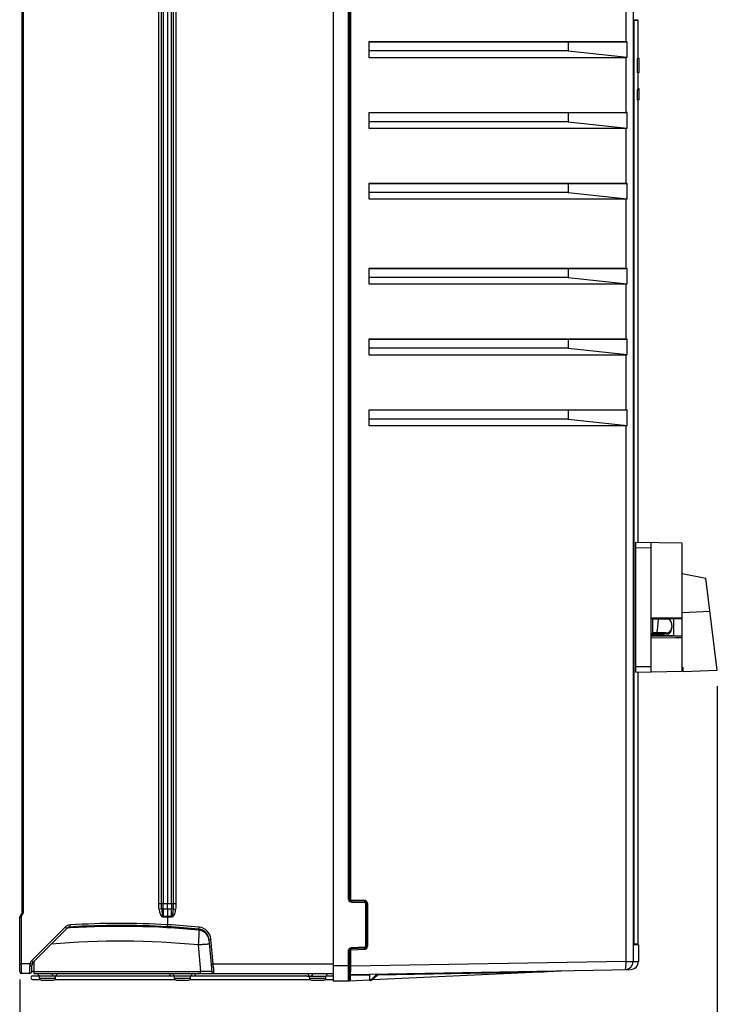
# Model space of a CAD drawing. Header units: inches. Extents: x 0 to 117, y 0 to 83.
# Tile 18 of 62: x 46 to 60, y 28 to 47. Entities that reach past the tile are written whole.
import ezdxf

# ---------------------------------------------------------------- set-up
doc = ezdxf.new("R2010")
doc.units = ezdxf.units.IN
doc.header["$LTSCALE"] = 6.431102
doc.header["$MEASUREMENT"] = 0
doc.layers.get('0').update_dxf_attribs({"linetype": 'CONTINUOUS'})
doc.styles.get("Standard").update_dxf_attribs({"font": 'txt', "width": 0.8})
doc.dimstyles.new('DIMSTYLE_1', dxfattribs={"dimtxt": 0.78125, "dimasz": 0.7, "dimexe": 0.18, "dimexo": 0.0625, "dimgap": 0.09, "dimtad": 1, "dimdec": 0, "dimzin": 4, "dimdsep": 46, "dimtxsty": 'STANDARD', "dimblk": '_FILLED', "dimblk1": '_FILLED', "dimblk2": '_FILLED', "dimcen": 0.09, "dimadec": 0, "dimazin": 0, "dimtfac": 1, "dimtdec": 0, "dimtofl": 0, "dimtmove": 0, "dimatfit": 3, "dimldrblk": '_FILLED', "dimfxl": 1, "dimtolj": 1, "dimtzin": 4, "dimarcsym": 0})

# ---------------------------------------------------------------- blocks, each defined once
blk = doc.blocks.new('_FILLED')
at = {"color": 0, "linetype": 'BYBLOCK'}
blk.add_solid([(0, 0), (-1, 0.143), (-1, -0.143)], dxfattribs=at)
blk = doc.blocks.new('*D12')
at = {"color": 7, "linetype": 'CONTINUOUS'}
for p, q in [((59.647, 34.202), (59.647, 21.468)), ((46.072, 28.498), (46.072, 21.468)), ((46.072, 21.843), (52.859, 21.843)), ((59.647, 21.843), (52.859, 21.843))]:
    blk.add_line(p, q, dxfattribs=at)
at = {"color": 7, "linetype": 'CONTINUOUS', "xscale": 0.7, "yscale": 0.7, "zscale": 0.7, "rotation": 180}
blk.add_blockref('_FILLED', (46.072, 21.843), dxfattribs=at)
at = {"color": 7, "linetype": 'CONTINUOUS', "xscale": 0.7, "yscale": 0.7, "zscale": 0.7}
blk.add_blockref('_FILLED', (59.647, 21.843), dxfattribs=at)
at = {"color": 7, "linetype": 'CONTINUOUS', "insert": (52.859, 22.82), "char_height": 0.7812, "width": 1.875, "attachment_point": 2, "line_spacing_factor": 0.9}
blk.add_mtext('345', dxfattribs=at)

msp = doc.modelspace()

# ---------------------------------------------------------------- linework, layer by layer
at = {"color": 7, "linetype": 'CONTINUOUS'}
for p, q in [((52.1732, 55.4481), (52.1732, 28.4678)), ((58.009, 54.707), (58.009, 28.847)), ((52.4703, 30.0608), (52.4703, 53.7751)), ((52.4889, 53.7751), (52.4889, 30.0608)), ((52.5062, 53.7751), (52.5062, 30.0608)), ((46.111, 53.2198), (46.111, 29.7946)), ((46.1396, 53.2267), (46.1396, 29.7876)), ((48.7783, 29.9736), (48.7783, 53.0408)), ((48.8307, 29.9736), (48.8307, 53.0408)), ((48.8657, 53.0407), (48.8657, 29.9736)), ((48.9456, 53.0407), (48.9456, 29.9736)), ((49.0254, 29.9736), (49.0254, 53.0407)), ((49.0605, 53.0407), (49.0605, 29.9736)), ((49.1131, 53.0407), (49.1131, 29.9736)), ((57.8713, 46.7434), (57.8713, 47.8182)), ((58.02, 47.1497), (58.02, 29.1954)), ((58.0201, 47.1497), (58.02, 47.1497)), ((58.0992, 47.1557), (58.0201, 47.1557)), ((58.0213, 47.1695), (58.1062, 47.1695)), ((58.0992, 47.1557), (58.0992, 46.4166)), ((52.8677, 46.7434), (52.8677, 46.4402)), ((52.8677, 46.7434), (57.8713, 46.7434)), ((56.7471, 46.7412), (52.8677, 46.7412)), ((56.7471, 46.5662), (52.8677, 46.5662)), ((57.8955, 46.7434), (56.7471, 46.7412)), ((56.7471, 46.7412), (56.7471, 46.5662)), ((56.7471, 46.5662), (57.8955, 46.4422)), ((57.8955, 46.4422), (57.8955, 46.7434)), ((52.8677, 46.4402), (57.8713, 46.4402)), ((57.8713, 45.3654), (57.8713, 46.4402)), ((58.1287, 46.4166), (58.0958, 46.4166)), ((58.1287, 46.141), (58.1287, 46.4166)), ((58.1287, 46.141), (58.0973, 46.141)), ((58.0992, 46.141), (58.0992, 45.8103)), ((58.1287, 45.8103), (58.089, 45.8103)), ((58.089, 45.8103), (58.089, 45.6135)), ((58.1287, 45.8251), (58.0965, 45.8251)), ((58.1287, 45.8138), (58.099, 45.8138)), ((58.1287, 45.6135), (58.1287, 45.8251)), ((58.1287, 45.6135), (58.089, 45.6135)), ((58.0992, 45.6135), (58.0992, 36.9987)), ((52.8677, 45.3654), (52.8677, 45.0623)), ((52.8677, 45.3654), (57.8713, 45.3654)), ((56.7471, 45.3632), (52.8677, 45.3632)), ((57.8955, 45.3654), (56.7471, 45.3632)), ((56.7471, 45.3632), (56.7471, 45.1883)), ((57.8955, 45.0642), (57.8955, 45.3654)), ((56.7471, 45.1883), (52.8677, 45.1883)), ((52.8677, 45.0623), (57.8713, 45.0623)), ((56.7471, 45.1883), (57.8955, 45.0642)), ((57.8713, 43.9875), (57.8713, 45.0623)), ((52.8677, 43.9875), (52.8677, 43.6843)), ((52.8677, 43.9875), (57.8713, 43.9875)), ((56.7471, 43.9853), (52.8677, 43.9853)), ((57.8955, 43.9875), (56.7471, 43.9853)), ((56.7471, 43.9853), (56.7471, 43.8103)), ((57.8955, 43.6863), (57.8955, 43.9875)), ((56.7471, 43.8103), (52.8677, 43.8103)), ((52.8677, 43.6843), (57.8713, 43.6843)), ((56.7471, 43.8103), (57.8955, 43.6863)), ((57.8713, 42.3339), (57.8713, 43.6843)), ((52.8677, 42.3339), (52.8677, 42.0308)), ((52.8677, 42.3339), (57.8713, 42.3339)), ((56.7471, 42.3317), (52.8677, 42.3317)), ((56.7471, 42.1568), (52.8677, 42.1568)), ((57.8955, 42.3339), (56.7471, 42.3317)), ((56.7471, 42.3317), (56.7471, 42.1568)), ((56.7471, 42.1568), (57.8955, 42.0327)), ((57.8955, 42.0327), (57.8955, 42.3339)), ((52.8677, 42.0308), (57.8713, 42.0308)), ((57.8713, 40.956), (57.8713, 42.0308)), ((52.8677, 40.956), (57.8713, 40.956)), ((52.8677, 40.956), (52.8677, 40.6528)), ((56.7471, 40.9538), (52.8677, 40.9538)), ((57.8955, 40.956), (56.7471, 40.9538)), ((56.7471, 40.9538), (56.7471, 40.7788)), ((57.8955, 40.6548), (57.8955, 40.956)), ((56.7471, 40.7788), (52.8677, 40.7788)), ((52.8677, 40.6528), (57.8713, 40.6528)), ((56.7471, 40.7788), (57.8955, 40.6548)), ((57.8713, 39.578), (57.8713, 40.6528)), ((52.8677, 39.578), (57.8713, 39.578)), ((52.8677, 39.578), (52.8677, 39.2749)), ((56.7471, 39.5758), (52.8677, 39.5758)), ((57.8955, 39.578), (56.7471, 39.5758)), ((56.7471, 39.5758), (56.7471, 39.4009)), ((57.8955, 39.2768), (57.8955, 39.578)), ((56.7471, 39.4009), (52.8677, 39.4009)), ((56.7471, 39.4009), (57.8955, 39.2768)), ((52.8677, 39.2749), (57.8713, 39.2749)), ((57.8713, 28.847), (57.8713, 39.2749)), ((58.9653, 36.9835), (58.0598, 36.9993)), ((58.0598, 34.4796), (58.0598, 36.9993)), ((58.363, 34.4849), (58.363, 36.994)), ((58.9653, 34.4954), (58.9653, 36.9834)), ((58.0598, 36.9009), (58.363, 36.8956)), ((58.9653, 36.3968), (59.427, 36.3081)), ((59.6472, 34.5148), (59.427, 36.3081)), ((58.9653, 35.637), (59.5063, 35.6619)), ((58.5637, 35.5274), (58.363, 35.5263)), ((58.363, 35.5154), (58.7007, 35.5175)), ((58.3896, 35.2305), (58.3896, 35.5155)), ((58.6307, 35.5278), (58.5637, 35.5274)), ((58.6869, 35.5281), (58.6307, 35.5278)), ((58.8315, 35.5289), (58.6869, 35.5281)), ((58.7007, 35.5175), (58.8039, 35.5181)), ((58.8039, 35.5181), (58.863, 35.5185)), ((58.8039, 35.1756), (58.8039, 35.5181)), ((58.863, 35.5291), (58.8315, 35.5289)), ((58.9181, 35.5294), (58.863, 35.5291)), ((58.863, 35.5185), (58.9181, 35.5188)), ((58.9653, 35.5296), (58.9181, 35.5294)), ((58.9181, 35.5188), (58.9653, 35.519)), ((58.7645, 35.3815), (58.7645, 35.3489)), ((58.8039, 35.1756), (58.3629, 35.1729)), ((58.363, 35.2307), (58.3896, 35.2305)), ((58.5874, 35.2192), (58.363, 35.2205)), ((58.363, 35.2175), (58.3895, 35.2173)), ((58.5874, 35.1851), (58.363, 35.1841)), ((58.5305, 35.1843), (58.363, 35.1833)), ((58.363, 35.1463), (58.8315, 35.1491)), ((58.3895, 35.2173), (58.3947, 35.2173)), ((58.5216, 35.2401), (58.3949, 35.2416)), ((58.585, 35.2394), (58.5216, 35.2401)), ((58.5852, 35.1846), (58.5305, 35.1843)), ((58.6484, 35.2387), (58.585, 35.2394)), ((58.6399, 35.1849), (58.5852, 35.1846)), ((58.6189, 35.2191), (58.5874, 35.2192)), ((58.5874, 35.1851), (58.5874, 35.2158)), ((58.6189, 35.2191), (58.6189, 35.2292)), ((58.8039, 35.1859), (58.6399, 35.1849)), ((58.6792, 35.2383), (58.6484, 35.2387)), ((58.863, 35.176), (58.8039, 35.1756)), ((58.8315, 35.1491), (58.863, 35.1492)), ((58.9181, 35.1763), (58.863, 35.176)), ((58.863, 35.1492), (58.9181, 35.1496)), ((58.9653, 35.1766), (58.9181, 35.1763)), ((58.9181, 35.1496), (58.9653, 35.1499)), ((58.363, 34.5833), (58.0598, 34.578)), ((58.0598, 34.4796), (58.9653, 34.4954)), ((58.9653, 34.5679), (58.9811, 34.5678)), ((58.9653, 34.5584), (58.9811, 34.5584)), ((58.9811, 34.4915), (58.9811, 34.5678)), ((58.9811, 34.4915), (59.6472, 34.5148)), ((58.0992, 34.4802), (58.0992, 29.1894)), ((48.7783, 29.9736), (49.1131, 29.9736)), ((48.8657, 29.8678), (48.8657, 29.9736)), ((48.9456, 29.8678), (48.9456, 29.9736)), ((49.0254, 29.9736), (49.0254, 29.8678)), ((52.4703, 30.0608), (52.4889, 30.0608)), ((52.7838, 30.0321), (52.5252, 30.0411)), ((52.7856, 30.0124), (52.5269, 30.0215)), ((52.5273, 30.0018), (52.7859, 29.9928)), ((52.8049, 29.9731), (52.8408, 29.9731)), ((52.8049, 29.1436), (52.8049, 29.9731)), ((52.8236, 29.9731), (52.8236, 29.1436)), ((52.8408, 29.9731), (52.8408, 29.1436)), ((46.111, 29.7946), (46.0716, 29.7158)), ((46.0716, 28.643), (46.0716, 29.7158)), ((46.1002, 29.7089), (46.1396, 29.7876)), ((46.1002, 29.7089), (46.1002, 28.8103)), ((48.834, 29.8725), (48.7865, 29.8638)), ((49.0254, 29.8678), (48.8657, 29.8678)), ((48.8657, 29.8678), (48.8657, 29.7236)), ((49.0254, 29.7236), (48.8657, 29.7236)), ((48.8657, 29.7236), (48.8657, 29.7081)), ((49.0253, 29.7077), (48.8658, 29.7077)), ((48.9456, 29.8678), (48.9456, 29.7236)), ((48.9456, 29.7236), (48.9456, 29.7081)), ((48.9456, 29.7077), (48.9456, 29.562)), ((49.0254, 29.7236), (49.0253, 29.7081)), ((49.0254, 29.7236), (49.0254, 29.8678)), ((46.959, 29.5167), (46.309, 28.8666)), ((47.0356, 29.5132), (47.0364, 29.5134)), ((47.0493, 29.5152), (47.0518, 29.5176)), ((46.9881, 29.4888), (46.338, 28.8388)), ((47.0375, 29.4988), (46.9961, 29.4961)), ((47.0531, 29.4998), (47.0375, 29.4988)), ((47.0621, 29.5003), (47.0531, 29.4998)), ((49.5607, 29.455), (49.5577, 29.3979)), ((49.5607, 29.455), (49.559, 29.4744)), ((49.5464, 29.1676), (49.5916, 28.6518)), ((49.7537, 29.2775), (49.8086, 28.6494)), ((49.7939, 29.2809), (49.7541, 29.2775)), ((49.8358, 28.8024), (49.7939, 29.2809)), ((52.7859, 29.1239), (52.5273, 29.1149)), ((52.8049, 29.1436), (52.8236, 29.1436)), ((58.0201, 29.1954), (58.02, 29.1954)), ((58.0202, 29.1894), (58.0992, 29.1894)), ((58.1073, 29.1756), (58.0218, 29.1756)), ((58.111, 29.1694), (58.0233, 29.1694)), ((58.111, 29.1694), (58.111, 28.8483)), ((52.5062, 29.0559), (52.4703, 29.0559)), ((52.4703, 28.7654), (52.4703, 29.0559)), ((52.4889, 28.4927), (52.4889, 29.0559)), ((52.5062, 29.0559), (52.5062, 28.7533)), ((52.5076, 29.0893), (52.5076, 29.0559)), ((52.5252, 29.0756), (52.7838, 29.0846)), ((52.7856, 29.1043), (52.5269, 29.0952)), ((46.0716, 28.8103), (46.2749, 28.8103)), ((46.1002, 28.8103), (46.1002, 28.7898)), ((46.1002, 28.7898), (46.1003, 28.7497)), ((46.1003, 28.7497), (46.1003, 28.7121)), ((46.2749, 28.8103), (46.3096, 28.7997)), ((46.3082, 28.6525), (46.3092, 28.7701)), ((46.3096, 28.7997), (46.3131, 28.7987)), ((46.3493, 28.85), (46.3475, 28.6518)), ((49.8358, 28.8024), (52.1732, 28.8024)), ((52.1732, 28.7654), (52.4703, 28.7654)), ((52.4703, 28.768), (52.4889, 28.768)), ((52.4703, 28.7533), (52.4703, 28.768)), ((52.4703, 28.7066), (52.4703, 28.7533)), ((52.4889, 28.7533), (52.5062, 28.7533)), ((57.8713, 28.847), (52.5062, 28.7533)), ((57.8713, 28.847), (58.009, 28.847)), ((58.009, 28.8483), (58.111, 28.8483)), ((46.2688, 28.6135), (46.1012, 28.6135)), ((46.3236, 28.5682), (46.4507, 28.5682)), ((46.3475, 28.6518), (49.5916, 28.6518)), ((46.3475, 28.6518), (46.3475, 28.6135)), ((46.3475, 28.6135), (52.1732, 28.6135)), ((46.8205, 28.5623), (46.4553, 28.5623)), ((46.4553, 28.5229), (46.4553, 28.5623)), ((46.7703, 28.5229), (46.7703, 28.5623)), ((46.8494, 28.5682), (49.0789, 28.5682)), ((49.3984, 28.5623), (49.0834, 28.5623)), ((49.0834, 28.5229), (49.0834, 28.5623)), ((49.3984, 28.5229), (49.3984, 28.5623)), ((49.403, 28.5682), (51.6324, 28.5682)), ((49.5916, 28.6135), (49.5916, 28.6518)), ((49.8478, 28.6148), (49.8479, 28.6135)), ((51.6613, 28.5623), (52.0265, 28.5623)), ((51.7116, 28.5229), (51.7116, 28.5623)), ((52.0265, 28.5229), (52.0265, 28.5623)), ((52.0311, 28.5682), (52.1582, 28.5682)), ((52.4703, 28.6768), (52.4703, 28.7066)), ((52.4703, 28.6479), (52.4703, 28.6768)), ((52.4703, 28.6205), (52.4703, 28.6479)), ((52.4703, 28.5707), (52.4703, 28.6205)), ((52.5033, 28.5765), (52.4889, 28.5765)), ((52.5033, 28.5765), (52.5033, 28.4927)), ((52.5072, 28.5804), (52.8829, 28.587)), ((52.5083, 28.5962), (57.9562, 28.6913)), ((52.8826, 28.4757), (52.8849, 28.6028)), ((53.0304, 28.6053), (52.9318, 28.5117)), ((52.941, 28.494), (56.7599, 28.6687)), ((53.0592, 28.6058), (52.945, 28.4975)), ((53.0423, 28.5898), (56.2668, 28.6461)), ((55.9931, 28.6413), (55.9931, 28.6336)), ((46.3236, 28.4973), (46.4648, 28.4973)), ((46.4553, 28.5229), (46.7703, 28.5229)), ((46.4947, 28.4835), (46.7309, 28.4835)), ((46.7608, 28.4973), (49.0929, 28.4973)), ((49.0834, 28.5229), (49.3984, 28.5229)), ((49.1228, 28.4835), (49.359, 28.4835)), ((49.3889, 28.4973), (51.721, 28.4973)), ((51.7116, 28.5229), (52.0265, 28.5229)), ((51.7509, 28.4835), (51.9871, 28.4835)), ((52.017, 28.4973), (52.1582, 28.4973)), ((52.1732, 28.4678), (52.4889, 28.4733)), ((52.4889, 28.4927), (52.5033, 28.4927)), ((52.4889, 28.4733), (52.8819, 28.4913)), ((52.8826, 28.4757), (52.8921, 28.4758)), ((52.8913, 28.4954), (52.883, 28.4954))]:
    msp.add_line(p, q, dxfattribs=at)
for points in [[(58.0201, 47.1497), (58.0201, 47.1526), (58.0201, 47.1555), (58.0203, 47.1583), (58.0204, 47.1609), (58.0206, 47.1633), (58.0208, 47.1654), (58.021, 47.1673), (58.0212, 47.1689), (58.0214, 47.1701)], [(46.9858, 29.4866), (46.9884, 29.489), (46.9928, 29.4929), (46.9974, 29.4965), (47.0021, 29.4997), (47.0068, 29.5026), (47.0115, 29.5051), (47.0162, 29.5072), (47.0207, 29.509)], [(47.0207, 29.509), (47.0248, 29.5105), (47.0285, 29.5116), (47.0316, 29.5124), (47.034, 29.5129), (47.0356, 29.5132)], [(58.0218, 29.1733), (58.0218, 29.1734), (58.0217, 29.1738), (58.0215, 29.1746), (58.0213, 29.1756), (58.0211, 29.1768), (58.0209, 29.1783), (58.0207, 29.1799), (58.0206, 29.1817), (58.0204, 29.1837), (58.0203, 29.186), (58.0202, 29.1885), (58.0201, 29.1913), (58.0201, 29.1945)], [(52.5033, 28.5765), (52.5034, 28.5772), (52.5036, 28.5779), (52.5038, 28.5784), (52.5042, 28.579), (52.5047, 28.5795), (52.5052, 28.5799), (52.5058, 28.5801), (52.5065, 28.5803), (52.5072, 28.5804)]]:
    msp.add_lwpolyline(points, dxfattribs=at)
for centre, radius, start, end in [((58.2357, 47.1492), 0.2157, 178.63534, 179.86744), ((58.1149, 47.1557), 0.0157, 118.8656, 180), ((57.8757, 43.1899), 3.5535, 89.68817, 90.0714), ((57.8757, 41.8119), 3.5535, 89.68817, 90.0714), ((57.8757, 40.434), 3.5535, 89.68817, 90.0714), ((57.8757, 38.7804), 3.5535, 89.68817, 90.0714), ((57.8757, 37.4025), 3.5535, 89.68817, 90.0714), ((57.8757, 36.0245), 3.5535, 89.68817, 90.0714), ((58.5874, 35.3815), 0.1772, 0, 50.1815), ((58.6107, 35.3771), 0.1538, 337.00228, 350.88044), ((59.1766, 122.3643), 87.1506, 269.485965, 269.612646), ((58.5885, 35.414), 0.1982, 269.67261, 273.48033), ((58.62, 35.4314), 0.2023, 269.68023, 281.50416), ((58.5933, 35.3976), 0.1811, 293.10927, 298.32837), ((58.5952, 35.3941), 0.177, 298.33609, 301.3366), ((52.5287, 30.0609), 0.0584, 180.0669, 190.41551), ((52.5283, 30.0608), 0.0394, 180, 268), ((52.7817, 29.9735), 0.0587, 80.23858, 87.96793), ((52.7842, 29.9731), 0.0394, 0, 88), ((50.2448, 36.1856), 6.4239, 259.3464, 259.77855), ((47.057, 29.4186), 0.1386, 93.6627, 134.97306), ((47.058, 29.419), 0.0988, 93.64433, 134.93675), ((47.0554, 29.4166), 0.0987, 93.5338, 104.98351), ((48.0404, 13.7721), 15.8159, 86.71864, 93.59708), ((48.0404, 13.7722), 15.7765, 86.71837, 93.59263), ((48.0268, 13.7717), 15.7582, 84.414, 93.50995), ((48.0162, 13.7815), 15.7685, 84.38508, 86.62865), ((48.0162, 13.7815), 15.808, 84.38147, 86.62913), ((49.5388, 29.2587), 0.2561, 5.04122, 84.35016), ((156.5921, 24.0435), 107.1682, 177.136179, 177.259443), ((49.5377, 29.2586), 0.2168, 4.99761, 84.36342), ((49.5397, 29.2396), 0.2165, 5.05145, 31.12666), ((48.0271, 13.7703), 15.4721, 84.36442, 94.98429), ((52.7842, 29.1436), 0.0394, 272, 360), ((52.7825, 29.1436), 0.0583, 352.29502, 359.98861), ((58.1149, 29.1894), 0.0157, 180, 241.1344), ((58.1039, 29.1694), 0.00709, 0, 61.13398), ((52.5283, 29.0559), 0.0394, 92, 180), ((52.5294, 29.0563), 0.0586, 92.06164, 102.37671), ((46.4803, 28.7593), 0.2116, 166.05505, 179.70351), ((46.4061, 28.7695), 0.1374, 135.0001, 162.64016), ((46.4076, 28.7692), 0.0984, 135, 179.5), ((33.8498, 27.6759), 16.0257, 3.74923, 4.03117), ((62.1962, 28.7322), 9.69, 179.87521, 180.13442), ((57.8515, 28.847), 0.1575, 271, 360), ((56.6338, 28.8257), 1.2376, 0.25856, 0.98357), ((56.6675, 28.8257), 1.2039, 359.07605, 0.2672), ((57.9535, 28.8487), 0.1575, 270.99996, 0.00154), ((46.1012, 28.643), 0.0295, 180.02571, 269.9949), ((46.2688, 28.6529), 0.0394, 270.00486, 359.47171), ((46.3236, 28.5328), 0.0354, 90, 270), ((46.473, 28.6076), 0.0453, 172.48856, 260), ((46.7494, 28.6072), 0.0463, 199.03528, 208.73568), ((46.7481, 28.6065), 0.0449, 208.80217, 218.74922), ((46.7465, 28.6046), 0.0423, 238.89892, 249.2057), ((46.7526, 28.6076), 0.0453, 280, 7.51144), ((48.9226, 28.6075), 0.0779, 0.01551, 4.38837), ((49.1012, 28.6076), 0.0453, 172.48856, 260), ((49.3807, 28.6076), 0.0453, 280, 7.51144), ((49.5592, 28.6075), 0.0779, 175.61141, 179.98447), ((49.8479, 28.6528), 0.0394, 185, 270), ((51.7293, 28.6076), 0.0453, 172.48856, 260), ((51.7284, 28.6079), 0.0464, 339.42326, 349.22287), ((51.7299, 28.6076), 0.045, 349.18005, 359.93576), ((52.0088, 28.6076), 0.0453, 280, 7.51144), ((52.1582, 28.5328), 0.0354, 80, 90), ((30.8267, 28.6081), 21.6436, 359.74734, 359.90098), ((52.5086, 28.5765), 0.0197, 91, 179.99998), ((60.7515, 28.7287), 8.2454, 180.13395, 180.27764), ((58.446, 28.7162), 5.9399, 180.26472, 180.62438), ((46.4947, 28.5229), 0.0394, 180, 270.00259), ((46.7309, 28.5229), 0.0394, 269.99741, 360), ((49.1228, 28.5229), 0.0394, 180, 270.00259), ((49.359, 28.5229), 0.0394, 269.99741, 360), ((51.7509, 28.5229), 0.0394, 180, 270.00259), ((51.9871, 28.5229), 0.0394, 269.99741, 360), ((52.1582, 28.5328), 0.0354, 270, 295.07673), ((52.4693, 28.4927), 0.0197, 271.00384, 359.99403), ((52.8908, 28.5546), 0.0787, 270.99925, 313.49772), ((52.8916, 28.5535), 0.0579, 294.40803, 304.0344), ((52.8893, 28.5569), 0.062, 303.99392, 308.56575), ((52.8876, 28.559), 0.0647, 308.56264, 313.02722)]:
    msp.add_arc(centre, radius, start, end, dxfattribs=at)
for centre, major_axis, ratio, start_param, end_param in [((57.8515, 46.5977), (-0.1181, 0.1181), 0.8816186, -3.864159, -3.7070679), ((47.0874, 45.3383), (0, 43.5148), 0.2530591, -1.5523477, -1.5460129), ((57.8515, 45.2198), (-0.1181, 0.1181), 0.8816186, -3.864159, -3.7070679), ((57.8515, 43.8418), (-0.1181, 0.1181), 0.8816186, -3.864159, -3.7070679), ((57.8515, 42.1883), (-0.1181, 0.1181), 0.8816186, -3.864159, -3.7070679), ((57.8515, 40.8103), (-0.1181, 0.1181), 0.8816186, -3.864159, -3.7070679), ((57.8515, 39.4324), (-0.1181, 0.1181), 0.8816186, -3.864159, -3.7070679)]:
    msp.add_ellipse(centre, major_axis=major_axis, ratio=ratio, start_param=start_param, end_param=end_param, dxfattribs=at)
for points, knots in [([(58.0233, 47.1757), (58.0212, 47.1754), (58.0214, 47.1649), (58.0202, 47.1595), (58.0201, 47.1543)], [0, 0, 0, 0, 0.2920694, 1, 1, 1, 1]), ([(52.5076, 30.0535), (52.5071, 30.0547), (52.5064, 30.0571), (52.5062, 30.0596), (52.5062, 30.0608)], [0, 0, 0, 0, 0.501906, 1, 1, 1, 1]), ([(52.5252, 30.0411), (52.525, 30.0365), (52.526, 30.0319), (52.5249, 30.0215), (52.5269, 30.0215)], [0, 0, 0, 0, 0.6982852, 1, 1, 1, 1]), ([(52.5269, 30.0215), (52.5289, 30.0214), (52.5258, 30.0108), (52.5274, 30.0064), (52.5273, 30.0018)], [0, 0, 0, 0, 0.2939972, 1, 1, 1, 1]), ([(52.7859, 29.9928), (52.7861, 29.9974), (52.7844, 30.0018), (52.7875, 30.0124), (52.7856, 30.0124)], [0, 0, 0, 0, 0.7054399, 1, 1, 1, 1]), ([(52.8036, 29.9803), (52.804, 29.9791), (52.8047, 29.9768), (52.8049, 29.9743), (52.8049, 29.9731)], [0, 0, 0, 0, 0.5018833, 1, 1, 1, 1]), ([(46.0716, 29.7158), (46.0716, 29.7151), (46.0761, 29.7156), (46.0834, 29.7116), (46.0935, 29.7104), (46.1002, 29.7089)], [0, 0, 0, 0, 0.0781015, 0.2964286, 1, 1, 1, 1]), ([(46.111, 29.7946), (46.111, 29.7938), (46.1155, 29.7943), (46.1228, 29.7903), (46.1329, 29.7892), (46.1396, 29.7876)], [0, 0, 0, 0, 0.0781713, 0.2964466, 1, 1, 1, 1]), ([(48.8658, 29.7077), (48.8372, 29.7138), (48.8034, 29.779), (48.792, 29.8337), (48.7865, 29.8638)], [0, 0, 0, 0, 0.4888419, 1, 1, 1, 1]), ([(48.834, 29.8725), (48.8359, 29.8469), (48.8393, 29.8073), (48.8485, 29.7595), (48.8544, 29.7292), (48.8657, 29.7236)], [0, 0, 0, 0, 0.5021488, 0.7534289, 1, 1, 1, 1]), ([(48.8657, 29.8678), (48.8626, 29.8678), (48.8519, 29.8683), (48.841, 29.8697), (48.834, 29.8725)], [0, 0, 0, 0, 0.2898552, 1, 1, 1, 1]), ([(49.1048, 29.8637), (49.0994, 29.8336), (49.0881, 29.788), (49.0652, 29.7338), (49.0401, 29.7078), (49.0253, 29.7077)], [0, 0, 0, 0, 0.5041644, 0.7560498, 1, 1, 1, 1]), ([(49.0572, 29.8725), (49.0552, 29.8717), (49.0449, 29.8686), (49.034, 29.8678), (49.0254, 29.8678)], [0, 0, 0, 0, 0.1986418, 1, 1, 1, 1]), ([(49.0572, 29.8725), (49.0562, 29.8597), (49.054, 29.834), (49.0495, 29.7958), (49.044, 29.7634), (49.0377, 29.7398), (49.0316, 29.7252), (49.0254, 29.7236)], [0, 0, 0, 0, 0.2500029, 0.5000512, 0.7501593, 0.8745428, 1, 1, 1, 1]), ([(46.959, 29.5167), (46.9624, 29.5132), (46.9719, 29.5041), (46.9809, 29.4943), (46.9875, 29.4892)], [0, 0, 0, 0, 0.36736, 1, 1, 1, 1]), ([(47.0493, 29.5152), (47.0496, 29.5138), (47.0411, 29.515), (47.0382, 29.5134), (47.0347, 29.513)], [0, 0, 0, 0, 0.2832906, 1, 1, 1, 1]), ([(47.0481, 29.5569), (47.0487, 29.5478), (47.0487, 29.5353), (47.0515, 29.5233), (47.0508, 29.5183), (47.0518, 29.5176)], [0, 0, 0, 0, 0.6943168, 0.906881, 1, 1, 1, 1]), ([(48.9435, 29.5228), (48.9434, 29.5239), (48.9447, 29.537), (48.9449, 29.5501), (48.9456, 29.5621)], [0, 0, 0, 0, 0.0835755, 1, 1, 1, 1]), ([(49.559, 29.4744), (49.5599, 29.4752), (49.5594, 29.4799), (49.5625, 29.492), (49.5629, 29.5045), (49.5638, 29.5136)], [0, 0, 0, 0, 0.0929603, 0.3056852, 1, 1, 1, 1]), ([(49.7621, 29.1808), (49.762, 29.1822), (49.7535, 29.1805), (49.7441, 29.1822), (49.7229, 29.1804), (49.697, 29.1793), (49.6646, 29.177), (49.6139, 29.1733), (49.5739, 29.17), (49.5464, 29.1676)], [0, 0, 0, 0, 0.0198687, 0.0768588, 0.169185, 0.2934221, 0.4447225, 0.6174159, 1, 1, 1, 1]), ([(52.7859, 29.1239), (52.7861, 29.1193), (52.7844, 29.1149), (52.7875, 29.1043), (52.7856, 29.1043)], [0, 0, 0, 0, 0.7057115, 1, 1, 1, 1]), ([(52.7931, 29.1255), (52.7919, 29.125), (52.7896, 29.1243), (52.7872, 29.124), (52.7859, 29.1239)], [0, 0, 0, 0, 0.5019154, 1, 1, 1, 1]), ([(58.02, 29.1954), (58.02, 29.1898), (58.0208, 29.1815), (58.021, 29.1723), (58.0227, 29.1698)], [0, 0, 0, 0, 0.6485774, 1, 1, 1, 1]), ([(52.5273, 29.1149), (52.5274, 29.1103), (52.5258, 29.1059), (52.5289, 29.0953), (52.5269, 29.0952)], [0, 0, 0, 0, 0.70544, 1, 1, 1, 1]), ([(52.7838, 29.0846), (52.7837, 29.0892), (52.7847, 29.0938), (52.7836, 29.1042), (52.7856, 29.1043)], [0, 0, 0, 0, 0.6982853, 1, 1, 1, 1]), ([(46.2688, 28.6135), (46.2679, 28.6135), (46.2697, 28.6191), (46.2678, 28.625), (46.2687, 28.6388), (46.2681, 28.6641), (46.2685, 28.7057), (46.2685, 28.7408), (46.2686, 28.7604)], [0, 0, 0, 0, 0.0181704, 0.0718135, 0.159674, 0.2791861, 0.6000037, 1, 1, 1, 1]), ([(46.2686, 28.7604), (46.2782, 28.7603), (46.2895, 28.7612), (46.3092, 28.7654), (46.3092, 28.7701)], [0, 0, 0, 0, 0.6733343, 1, 1, 1, 1]), ([(46.309, 28.8666), (46.3122, 28.8634), (46.3216, 28.8542), (46.3307, 28.8445), (46.3375, 28.8391)], [0, 0, 0, 0, 0.3446943, 1, 1, 1, 1]), ([(49.7956, 28.799), (49.7957, 28.7979), (49.8018, 28.8008), (49.8081, 28.7993), (49.8212, 28.8015), (49.8304, 28.802), (49.8358, 28.8024)], [0, 0, 0, 0, 0.0847796, 0.2944795, 0.6002941, 1, 1, 1, 1]), ([(57.8543, 28.6895), (57.8578, 28.6896), (57.8628, 28.7044), (57.8666, 28.7252), (57.8701, 28.763), (57.871, 28.7907), (57.8713, 28.8063)], [0, 0, 0, 0, 0.0875385, 0.2947659, 0.6090211, 1, 1, 1, 1]), ([(46.1003, 28.7121), (46.1004, 28.6998), (46.1006, 28.6672), (46.1002, 28.6347), (46.1011, 28.6146)], [0, 0, 0, 0, 0.3806902, 1, 1, 1, 1]), ([(46.3475, 28.6518), (46.3425, 28.6518), (46.3335, 28.652), (46.3204, 28.6513), (46.3144, 28.653), (46.3082, 28.6515), (46.3082, 28.6525)], [0, 0, 0, 0, 0.3821685, 0.7070411, 0.9233476, 1, 1, 1, 1]), ([(46.7911, 28.5839), (46.7902, 28.5813), (46.7867, 28.5729), (46.7799, 28.5649), (46.7737, 28.563)], [0, 0, 0, 0, 0.2983672, 1, 1, 1, 1]), ([(46.8205, 28.5623), (46.8224, 28.5623), (46.8322, 28.5641), (46.8415, 28.5682), (46.8494, 28.5682)], [0, 0, 0, 0, 0.1950696, 1, 1, 1, 1]), ([(48.9875, 28.5682), (48.9896, 28.5703), (48.9979, 28.5818), (49.0005, 28.5965), (49.0005, 28.6076)], [0, 0, 0, 0, 0.2131989, 1, 1, 1, 1]), ([(49.4813, 28.6076), (49.4813, 28.6036), (49.4824, 28.5898), (49.4872, 28.5752), (49.4943, 28.5682)], [0, 0, 0, 0, 0.2812123, 1, 1, 1, 1]), ([(49.8086, 28.6494), (49.8088, 28.648), (49.7996, 28.651), (49.7909, 28.6482), (49.7691, 28.6499), (49.7432, 28.6495), (49.7104, 28.6502), (49.6594, 28.6507), (49.6192, 28.6514), (49.5916, 28.6518)], [0, 0, 0, 0, 0.0192257, 0.076233, 0.1688505, 0.2934753, 0.4451038, 0.6179143, 1, 1, 1, 1]), ([(49.8411, 28.7238), (49.8421, 28.7102), (49.8443, 28.6738), (49.8473, 28.6375), (49.8478, 28.6148)], [0, 0, 0, 0, 0.3750036, 1, 1, 1, 1]), ([(51.6613, 28.5623), (51.6594, 28.5623), (51.6496, 28.564), (51.6403, 28.5682), (51.6324, 28.5682)], [0, 0, 0, 0, 0.1949762, 1, 1, 1, 1]), ([(52.5083, 28.5962), (52.5071, 28.5961), (52.5088, 28.6039), (52.5064, 28.6118), (52.5072, 28.6306), (52.5066, 28.6437), (52.5065, 28.6515)], [0, 0, 0, 0, 0.0664984, 0.2614863, 0.577213, 1, 1, 1, 1]), ([(55.9931, 28.6413), (55.993, 28.6431), (55.9927, 28.6452), (55.9937, 28.6548), (55.9939, 28.6528)], [0, 0, 0, 0, 0.4748739, 1, 1, 1, 1]), ([(52.4696, 28.473), (52.4704, 28.4733), (52.4687, 28.4779), (52.4705, 28.4843), (52.4697, 28.4973), (52.4701, 28.5069), (52.4701, 28.5127)], [0, 0, 0, 0, 0.0647061, 0.2552311, 0.5687983, 1, 1, 1, 1]), ([(52.5027, 28.486), (52.5027, 28.4869), (52.5025, 28.4889), (52.5017, 28.4907), (52.5013, 28.4915)], [0, 0, 0, 0, 0.4793519, 1, 1, 1, 1]), ([(52.8921, 28.4955), (52.8925, 28.4909), (52.89, 28.4866), (52.8941, 28.4759), (52.8921, 28.4758)], [0, 0, 0, 0, 0.7071921, 1, 1, 1, 1]), ([(52.945, 28.4974), (52.9463, 28.4988), (52.9362, 28.5039), (52.9349, 28.5084), (52.9318, 28.5117)], [0, 0, 0, 0, 0.2921735, 1, 1, 1, 1])]:
    msp.add_open_spline(points, degree=3, knots=knots, dxfattribs=at)
for points in [[(58.4991, 35.5162), (58.4914, 35.4241), (58.4799, 35.3324), (58.4676, 35.2408)], [(58.7259, 35.2752), (58.7148, 35.2625), (58.7016, 35.2516), (58.6873, 35.2428)], [(58.6977, 35.2203), (58.7244, 35.2397), (58.7462, 35.2684), (58.7566, 35.2997)], [(58.7523, 35.317), (58.7458, 35.3018), (58.7368, 35.2875), (58.7259, 35.2752)], [(58.7566, 35.2997), (58.7618, 35.3154), (58.7645, 35.3323), (58.7645, 35.3489)], [(58.5874, 35.1851), (58.6135, 35.1852), (58.6402, 35.1907), (58.6642, 35.2012)], [(58.6644, 35.2311), (58.6443, 35.2225), (58.6223, 35.2175), (58.6005, 35.2161)], [(58.6642, 35.2012), (58.676, 35.2063), (58.6873, 35.2128), (58.6977, 35.2203)], [(48.7865, 29.8638), (48.7802, 29.9), (48.7782, 29.9369), (48.7783, 29.9736)], [(48.834, 29.8725), (48.8313, 29.9061), (48.8307, 29.9399), (48.8307, 29.9736)], [(49.0605, 29.9736), (49.0605, 29.9399), (49.0599, 29.9061), (49.0572, 29.8725)], [(49.1131, 29.9736), (49.1132, 29.9369), (49.1111, 29.8999), (49.1048, 29.8637)], [(52.4986, 30.0104), (52.4848, 30.0187), (52.4742, 30.0344), (52.4713, 30.0503)], [(52.5273, 30.0018), (52.5173, 30.0021), (52.5072, 30.0052), (52.4986, 30.0104)], [(52.5252, 30.0411), (52.518, 30.0414), (52.5102, 30.0468), (52.5076, 30.0535)], [(52.7859, 29.9928), (52.7931, 29.9925), (52.801, 29.987), (52.8036, 29.9803)], [(52.8333, 30.0019), (52.825, 30.0167), (52.8084, 30.0284), (52.7917, 30.0313)], [(52.8408, 29.9731), (52.8408, 29.983), (52.8381, 29.9933), (52.8333, 30.0019)], [(47.0299, 29.512), (47.016, 29.5083), (47.0026, 29.5013), (46.9917, 29.492)], [(49.6342, 29.4343), (49.6113, 29.4454), (49.5861, 29.4526), (49.5607, 29.455)], [(49.725, 29.3515), (49.7038, 29.3866), (49.6711, 29.4165), (49.6342, 29.4343)], [(52.8049, 29.1436), (52.8049, 29.1364), (52.7997, 29.1284), (52.7931, 29.1255)], [(52.8129, 29.0934), (52.8272, 29.1023), (52.838, 29.1191), (52.8403, 29.1358)], [(52.4703, 29.0559), (52.4703, 29.0659), (52.473, 29.0761), (52.4779, 29.0848)], [(52.4779, 29.0848), (52.4857, 29.0989), (52.5011, 29.1101), (52.5168, 29.1136)], [(52.5062, 29.0559), (52.5062, 29.065), (52.5161, 29.0752), (52.5252, 29.0756)], [(52.7838, 29.0846), (52.7939, 29.0849), (52.8043, 29.0881), (52.8129, 29.0934)], [(46.703, 28.6076), (46.703, 28.6023), (46.704, 28.597), (46.7057, 28.5921)], [(46.7132, 28.5785), (46.7164, 28.5745), (46.7203, 28.571), (46.7247, 28.5684)], [(51.6998, 28.5684), (51.6956, 28.5726), (51.6927, 28.5782), (51.6907, 28.5839)], [(51.7126, 28.5623), (51.7078, 28.5623), (51.7031, 28.565), (51.6998, 28.5684)], [(51.745, 28.565), (51.7568, 28.5692), (51.7675, 28.5797), (51.7719, 28.5915)], [(52.4978, 28.4737), (52.5002, 28.4774), (52.5027, 28.4816), (52.5027, 28.486)], [(52.8913, 28.4954), (52.8995, 28.4956), (52.908, 28.4974), (52.9155, 28.5008)]]:
    msp.add_open_spline(points, degree=3, dxfattribs=at)

# ---------------------------------------------------------------- dimensions: what is measured, and where the dimension line sits
dim = msp.add_linear_dim(base=(59.6472, 21.843), p1=(46.0716, 28.4978), p2=(59.6472, 34.2022), dimstyle='DIMSTYLE_1', dxfattribs=at)
dim.commit()
dim.dimension.update_dxf_attribs({"geometry": '*D12', "text_midpoint": (51.9219, 22.4289), "dimtype": 160})

doc.saveas('drawing.dxf')
